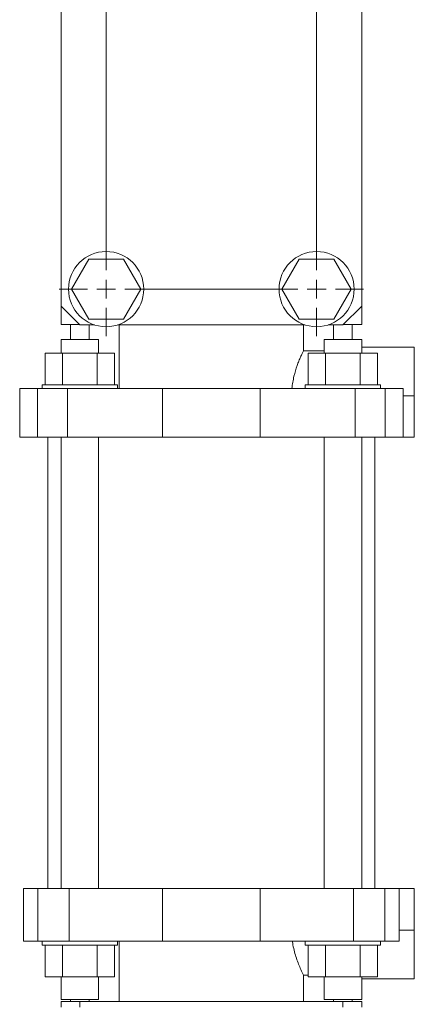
# Model space of a CAD drawing. Header units: millimetres. Extents: x -60 to 455, y -13 to 1232.
# Tile 4 of 6: x -8 to 97, y 682 to 943. Entities that reach past the tile are written whole.
import ezdxf

# ---------------------------------------------------------------- set-up
doc = ezdxf.new("R2010")
doc.units = ezdxf.units.MM

# ---------------------------------------------------------------- blocks, each defined once
blk = doc.blocks.new('SW_CENTERMARKSYMBOL_6')
at = {"color": 0, "linetype": 'Continuous', "lineweight": 0}
for p, q in [((-56, 5), (-56, 12.5)), ((0, 5), (0, 12.5)), ((-61, 0), (-68.5, 0)), ((-56, 0), (-58.5, 0)), ((-56, 0), (-56, 2.5)), ((-56, 0), (-53.5, 0)), ((-56, 0), (-56, -2.5)), ((-51, 0), (-5, 0)), ((0, 0), (-2.5, 0)), ((0, 0), (0, 2.5)), ((0, 0), (2.5, 0)), ((0, 0), (0, -2.5)), ((5, 0), (12.5, 0)), ((-56, -5), (-56, -181)), ((0, -5), (0, -181)), ((-56, -186), (-56, -183.5)), ((0, -186), (0, -183.5)), ((-61, -186), (-68.5, -186)), ((-56, -186), (-58.5, -186)), ((-56, -186), (-53.5, -186)), ((-56, -186), (-56, -188.5)), ((-51, -186), (-5, -186)), ((0, -186), (-2.5, -186)), ((0, -186), (2.5, -186)), ((0, -186), (0, -188.5)), ((5, -186), (12.5, -186)), ((-56, -191), (-56, -198.5)), ((0, -191), (0, -198.5))]:
    blk.add_line(p, q, dxfattribs=at)

msp = doc.modelspace()

# ---------------------------------------------------------------- linework, layer by layer
at = {"color": 7, "linetype": 'Continuous', "lineweight": 15}
for p, q in [((2.78, 1062.35), (2.78, 867.35)), ((82.78, 867.35), (82.78, 1062.35)), ((10.16, 879.85), (5.54, 871.85)), ((19.4, 879.85), (10.16, 879.85)), ((24.02, 871.85), (19.4, 879.85)), ((66.16, 879.85), (61.54, 871.85)), ((75.4, 879.85), (66.16, 879.85)), ((80.02, 871.85), (75.4, 879.85)), ((5.54, 871.85), (10.16, 863.85)), ((19.4, 863.85), (24.02, 871.85)), ((61.54, 871.85), (66.16, 863.85)), ((75.4, 863.85), (80.02, 871.85)), ((2.78, 867.35), (7.78, 862.35)), ((2.78, 862.45), (2.78, 867.35)), ((77.78, 862.35), (82.78, 867.35)), ((82.78, 862.45), (82.78, 867.35)), ((2.78, 862.45), (7.68, 862.45)), ((5.28, 862.45), (5.28, 858.45)), ((7.78, 862.35), (11.66, 862.35)), ((10.16, 863.85), (19.4, 863.85)), ((17.9, 862.35), (67.66, 862.35)), ((18.28, 845.45), (18.28, 862.35)), ((66.16, 863.85), (75.4, 863.85)), ((67.27, 855.45), (67.27, 862.35)), ((73.9, 862.35), (77.78, 862.35)), ((77.88, 862.45), (82.78, 862.45)), ((80.27, 858.45), (80.27, 862.45)), ((2.78, 858.45), (2.78, 854.85)), ((12.78, 858.45), (2.78, 858.45)), ((12.78, 854.85), (12.78, 858.45)), ((72.78, 858.45), (72.78, 854.85)), ((82.78, 858.45), (72.78, 858.45)), ((82.78, 854.85), (82.78, 858.45)), ((96.78, 856.45), (82.78, 856.45)), ((96.78, 843.45), (96.78, 856.45)), ((-1.46, 854.85), (-1.46, 846.45)), ((-1.46, 854.85), (3.16, 854.85)), ((3.16, 854.85), (3.16, 846.45)), ((3.16, 854.85), (12.4, 854.85)), ((12.4, 854.85), (12.4, 846.45)), ((12.4, 854.85), (17.02, 854.85)), ((17.02, 854.85), (17.02, 846.45)), ((67.27, 855.45), (72.78, 855.45)), ((68.54, 854.85), (68.54, 846.45)), ((68.54, 854.85), (73.16, 854.85)), ((73.16, 854.85), (73.16, 846.45)), ((73.16, 854.85), (82.4, 854.85)), ((82.4, 854.85), (82.4, 846.45)), ((82.4, 854.85), (87.02, 854.85)), ((87.02, 854.85), (87.02, 846.45)), ((-2.22, 846.45), (-2.22, 845.45)), ((-2.22, 846.45), (7.78, 846.45)), ((7.78, 846.45), (17.78, 846.45)), ((17.78, 845.45), (17.78, 846.45)), ((67.78, 846.45), (67.78, 845.45)), ((67.78, 846.45), (77.78, 846.45)), ((77.78, 846.45), (87.78, 846.45)), ((87.78, 845.45), (87.78, 846.45)), ((-8.22, 845.45), (-8.22, 832.45)), ((-8.22, 845.45), (-3.48, 845.45)), ((-3.48, 845.45), (-3.48, 832.45)), ((-3.48, 845.45), (4.5, 845.45)), ((4.5, 845.45), (4.5, 832.45)), ((4.5, 845.45), (29.78, 845.45)), ((29.78, 845.45), (29.78, 832.45)), ((29.78, 845.45), (55.78, 845.45)), ((55.78, 845.45), (55.78, 832.45)), ((55.78, 845.45), (81.05, 845.45)), ((81.05, 845.45), (81.05, 832.45)), ((81.05, 845.45), (89.04, 845.45)), ((89.04, 845.45), (89.04, 832.45)), ((89.04, 845.45), (93.78, 845.45)), ((93.78, 845.45), (93.78, 843.45)), ((93.78, 843.45), (93.78, 832.45)), ((93.78, 843.45), (96.78, 843.45)), ((96.78, 832.45), (96.78, 843.45)), ((-8.22, 832.45), (-3.48, 832.45)), ((-3.48, 832.45), (4.5, 832.45)), ((-0.72, 832.45), (-0.72, 712.45)), ((2.78, 832.45), (2.78, 712.45)), ((4.5, 832.45), (29.78, 832.45)), ((12.78, 712.45), (12.78, 832.45)), ((29.78, 832.45), (55.78, 832.45)), ((55.78, 832.45), (81.05, 832.45)), ((72.78, 832.45), (72.78, 712.45)), ((81.05, 832.45), (89.04, 832.45)), ((82.78, 712.45), (82.78, 832.45)), ((86.28, 712.45), (86.28, 832.45)), ((89.04, 832.45), (93.78, 832.45)), ((93.78, 832.45), (96.78, 832.45)), ((-7.22, 712.45), (-7.22, 698.45)), ((-7.22, 712.45), (-3.35, 712.45)), ((-3.35, 712.45), (-3.35, 698.45)), ((-3.35, 712.45), (4.99, 712.45)), ((4.99, 712.45), (4.99, 698.45)), ((4.99, 712.45), (29.78, 712.45)), ((29.78, 712.45), (29.78, 698.45)), ((29.78, 712.45), (55.78, 712.45)), ((55.78, 712.45), (55.78, 698.45)), ((55.78, 712.45), (80.57, 712.45)), ((80.57, 712.45), (80.57, 698.45)), ((80.57, 712.45), (88.91, 712.45)), ((88.91, 712.45), (88.91, 698.45)), ((88.91, 712.45), (92.78, 712.45)), ((92.78, 712.45), (92.78, 701.45)), ((92.78, 712.45), (96.78, 712.45)), ((96.78, 712.45), (96.78, 701.45)), ((92.78, 701.45), (92.78, 698.45)), ((92.78, 701.45), (96.78, 701.45)), ((96.78, 701.45), (96.78, 688.45)), ((-7.22, 698.45), (-3.35, 698.45)), ((-3.35, 698.45), (4.99, 698.45)), ((-2.22, 698.45), (-2.22, 697.45)), ((17.78, 697.45), (-2.22, 697.45)), ((-1.46, 689.05), (-1.46, 697.45)), ((3.16, 689.05), (3.16, 697.45)), ((4.99, 698.45), (29.78, 698.45)), ((12.4, 689.05), (12.4, 697.45)), ((17.02, 689.05), (17.02, 697.45)), ((17.78, 697.45), (17.78, 698.45)), ((18.28, 698.45), (18.28, 682.45)), ((29.78, 698.45), (55.78, 698.45)), ((55.78, 698.45), (80.57, 698.45)), ((67.78, 698.45), (67.78, 697.45)), ((87.78, 697.45), (67.78, 697.45)), ((68.54, 689.05), (68.54, 697.45)), ((73.16, 689.05), (73.16, 697.45)), ((80.57, 698.45), (88.91, 698.45)), ((82.4, 689.05), (82.4, 697.45)), ((87.02, 689.05), (87.02, 697.45)), ((87.78, 697.45), (87.78, 698.45)), ((88.91, 698.45), (92.78, 698.45)), ((3.16, 689.05), (-1.46, 689.05)), ((2.78, 689.05), (2.78, 682.95)), ((12.4, 689.05), (3.16, 689.05)), ((17.02, 689.05), (12.4, 689.05)), ((12.78, 682.95), (12.78, 689.05)), ((67.27, 689.45), (67.27, 682.45)), ((68.54, 689.45), (67.27, 689.45)), ((73.16, 689.05), (68.54, 689.05)), ((72.78, 689.05), (72.78, 682.95)), ((82.4, 689.05), (73.16, 689.05)), ((87.02, 689.05), (82.4, 689.05)), ((82.78, 682.95), (82.78, 689.05)), ((82.78, 688.45), (96.78, 688.45)), ((12.78, 682.95), (2.78, 682.95)), ((2.78, 682.45), (2.78, 680.95)), ((2.78, 682.45), (7.78, 682.45)), ((5.28, 682.95), (5.28, 682.45)), ((7.78, 682.45), (77.78, 682.45)), ((7.78, 682.45), (7.78, 680.95)), ((82.78, 682.95), (72.78, 682.95)), ((77.78, 682.45), (77.78, 680.95)), ((77.78, 682.45), (82.78, 682.45)), ((80.27, 682.45), (80.27, 682.95)), ((82.78, 682.45), (82.78, 680.95))]:
    msp.add_line(p, q, dxfattribs=at)
at = {"color": 8, "linetype": 'Continuous', "lineweight": 15}
for p, q in [((10.28, 858.45), (10.28, 862.35)), ((75.27, 858.45), (75.27, 862.35)), ((10.28, 682.95), (10.28, 682.45)), ((75.27, 682.95), (75.27, 682.45))]:
    msp.add_line(p, q, dxfattribs=at)
at = {"color": 7, "linetype": 'Continuous', "lineweight": 15}
for centre in [(14.78, 871.85), (70.78, 871.85)]:
    msp.add_circle(centre, 10, dxfattribs=at)
for points, knots in [([(64.23, 845.45), (64.28, 846.01), (64.35, 846.56), (64.49, 847.37), (64.54, 847.63), (64.64, 848.16), (64.7, 848.42), (65.01, 849.7), (65.3, 850.64), (65.75, 851.94), (65.91, 852.35), (66.21, 853.11), (66.36, 853.47), (66.58, 853.97), (66.65, 854.13), (66.79, 854.43), (66.86, 854.58), (67.05, 855), (67.17, 855.24), (67.27, 855.45)], [0, 0, 0, 0, 0.125, 0.125, 0.1875, 0.1875, 0.25, 0.25, 0.5, 0.5, 0.625, 0.625, 0.75, 0.75, 0.8125, 0.8125, 0.875, 0.875, 1, 1, 1, 1]), ([(64.34, 698.45), (64.39, 698.13), (64.64, 696.53), (65.23, 694.41), (65.98, 692.34), (66.67, 690.71), (67.05, 689.92), (67.27, 689.45)], [0, 0, 0, 0, 0.080071, 0.3986219, 0.5727451, 0.7468604, 1, 1, 1, 1])]:
    msp.add_open_spline(points, degree=3, knots=knots, dxfattribs=at)

# ---------------------------------------------------------------- block references
at = {"color": 7, "linetype": 'Continuous', "lineweight": 0}
msp.add_blockref('SW_CENTERMARKSYMBOL_6', (70.78, 1057.85), dxfattribs=at)

doc.saveas('drawing.dxf')
